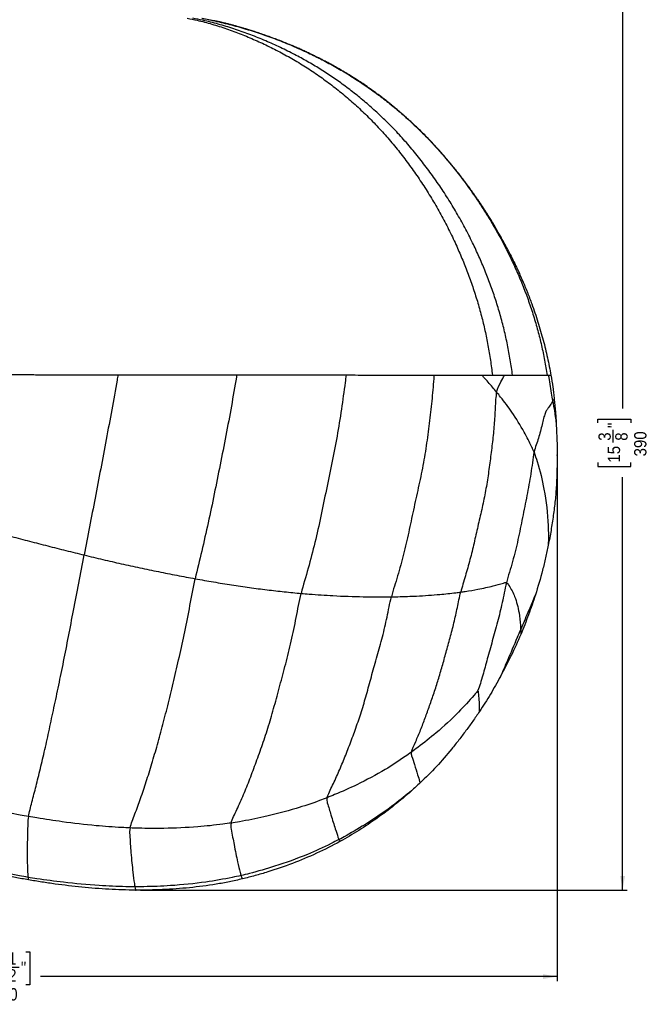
# Model space of a CAD drawing. Extents: x 0 to 841, y 0 to 594.
# Tile 4 of 7: x 290 to 425, y 277 to 488. Entities that reach past the tile are written whole.
import ezdxf

# ---------------------------------------------------------------- set-up
doc = ezdxf.new("R2010")
doc.units = 0
doc.header["$PDSIZE"] = -1
doc.linetypes.add('SLD-SOLIDO', pattern=[0])
doc.layers.get('0').update_dxf_attribs({"linetype": 'CONTINUOUS'})
doc.layers.add('FORMAT', color=7, linetype='SLD-SOLIDO')
doc.styles.add('SLDTEXTSTYLE3', font='GOTHIC.TTF', dxfattribs={"width": 0.913})
doc.dimstyles.new('SLDDIMSTYLE0', dxfattribs={"dimtxt": 2.645833, "dimasz": 3, "dimexe": 0, "dimexo": 0.0625, "dimgap": 0.661458, "dimtad": 0, "dimdec": 1, "dimlfac": 2, "dimrnd": 1e-09, "dimzin": 12, "dimtxsty": 'SLDTEXTSTYLE3', "dimsah": 1, "dimcen": 0.09, "dimazin": 3, "dimtfac": 1, "dimtdec": 1, "dimtofl": 0, "dimtmove": 0, "dimatfit": 3, "dimtolj": 1, "dimtzin": 12})

# ---------------------------------------------------------------- blocks, each defined once
blk = doc.blocks.new('_D')
at = {"layer": 'FORMAT', "color": 7}
for p, q in [((168.17, 403.05), (168.17, 281.54)), ((405.04, 393.56), (405.04, 281.54)), ((282.38, 287.87), (281.58, 287.87)), ((281.58, 287.87), (281.58, 280.74)), ((290.9, 287.87), (291.7, 287.87)), ((291.7, 287.87), (291.7, 280.74)), ((286.68, 284.58), (289.41, 284.58)), ((168.17, 282.54), (279.26, 282.54)), ((405.04, 282.54), (294.02, 282.54)), ((281.58, 280.74), (282.38, 280.74)), ((291.7, 280.74), (290.9, 280.74))]:
    blk.add_line(p, q, dxfattribs=at)
for points in [[(168.17, 282.54), (171.17, 282.04), (171.17, 283.04)], [(405.04, 282.54), (402.04, 283.04), (402.04, 282.04)]]:
    blk.add_solid(points, dxfattribs=at)
at = {"layer": 'FORMAT', "color": 7, "attachment_point": 1, "style": 'SLDTEXTSTYLE3'}
for s, insert, char_height in [('18', (282.38, 285.73), 2.646), ('1', (287.07, 287.72), 2.65), ('"', (289.8, 285.73), 2.65), ('2', (287.07, 284.12), 2.65), ('470', (283.71, 280.05), 2.646)]:
    blk.add_mtext(s, dxfattribs=dict(at, insert=insert, char_height=char_height))
blk = doc.blocks.new('_D_1')
at = {"layer": 'FORMAT', "color": 7}
for p, q in [((329.44, 493.38), (420.11, 493.38)), ((419.11, 493.38), (419.11, 404.63)), ((413.77, 401.51), (413.77, 402.31)), ((413.77, 402.31), (420.91, 402.31)), ((420.91, 402.31), (420.91, 401.51)), ((417.07, 397.29), (417.07, 400.03)), ((413.77, 392.99), (413.77, 392.19)), ((413.77, 392.19), (420.91, 392.19)), ((420.91, 392.19), (420.91, 392.99)), ((419.11, 301.13), (419.11, 389.87)), ((315.49, 301.13), (420.11, 301.13))]:
    blk.add_line(p, q, dxfattribs=at)
for points in [[(419.11, 493.38), (418.61, 490.38), (419.61, 490.38)], [(419.11, 301.13), (419.61, 304.13), (418.61, 304.13)]]:
    blk.add_solid(points, dxfattribs=at)
at = {"layer": 'FORMAT', "color": 7, "attachment_point": 1, "rotation": 90, "style": 'SLDTEXTSTYLE3'}
for s, insert, char_height in [('"', (415.92, 400.42), 2.65), ('390', (421.59, 394.32), 2.646), ('3', (413.92, 397.68), 2.65), ('8', (417.53, 397.68), 2.65), ('15', (415.92, 392.99), 2.646)]:
    blk.add_mtext(s, dxfattribs=dict(at, insert=insert, char_height=char_height))

msp = doc.modelspace()

# ---------------------------------------------------------------- linework, layer by layer
at = {"color": 7, "linetype": 'SLD-SOLIDO'}
msp.add_line((328.749, 488.496), (331.237, 487.987), dxfattribs=at)
for points, knots in [([(325.569, 488.496), (326.273, 488.351), (328.05, 487.986), (330.87, 487.238), (334.023, 486.255), (337.125, 485.092), (340.187, 483.806), (343.205, 482.398), (346.193, 480.859), (349.146, 479.188), (352.05, 477.368), (354.883, 475.415), (357.64, 473.331), (360.315, 471.119), (362.905, 468.784), (365.404, 466.331), (367.806, 463.763), (370.106, 461.086), (372.301, 458.304), (374.399, 455.433), (376.397, 452.475), (378.291, 449.435), (380.076, 446.317), (381.75, 443.124), (383.256, 439.974), (384.607, 436.881), (385.812, 433.854), (386.915, 430.779), (387.912, 427.661), (388.79, 424.52), (389.55, 421.363), (390.192, 418.193), (390.725, 414.999), (390.992, 412.854), (391.126, 411.782)], [0, 0, 0, 0, 0.0210613, 0.0531916, 0.0853189, 0.1174459, 0.1495796, 0.1817144, 0.2138458, 0.2465889, 0.27933, 0.3120764, 0.3448349, 0.3776094, 0.4103937, 0.4431793, 0.4759582, 0.5087228, 0.5414748, 0.57423, 0.6069867, 0.6397408, 0.6724897, 0.7052342, 0.7379827, 0.7673332, 0.7966848, 0.8260329, 0.8553771, 0.884721, 0.9135428, 0.942364, 0.9711825, 1, 1, 1, 1]), ([(395.466, 411.775), (395.312, 412.868), (395.002, 415.054), (394.399, 418.308), (393.68, 421.535), (392.842, 424.73), (391.891, 427.867), (390.834, 430.945), (389.678, 433.961), (388.422, 436.931), (387.01, 439.987), (385.431, 443.117), (383.672, 446.309), (381.799, 449.427), (379.817, 452.468), (377.73, 455.427), (375.54, 458.301), (373.251, 461.088), (370.936, 463.676), (368.61, 466.074), (366.291, 468.291), (363.894, 470.414), (361.424, 472.437), (358.9, 474.347), (356.326, 476.143), (353.707, 477.824), (351.031, 479.399), (348.19, 480.927), (345.185, 482.402), (342.016, 483.809), (338.8, 485.091), (335.543, 486.248), (332.237, 487.234), (329.296, 487.984), (327.449, 488.352), (326.727, 488.496)], [0, 0, 0, 0, 0.0293098, 0.0586207, 0.0879341, 0.1172476, 0.1465593, 0.1753481, 0.2041409, 0.2329373, 0.2617329, 0.2944472, 0.3271577, 0.3598717, 0.3925898, 0.4253097, 0.4580278, 0.4907439, 0.5234739, 0.5528131, 0.5821583, 0.6115031, 0.6408417, 0.6701683, 0.6989593, 0.7277434, 0.7565257, 0.7853112, 0.8176363, 0.8499634, 0.8822893, 0.9146097, 0.9469311, 0.9792536, 1, 1, 1, 1]), ([(328.66, 488.496), (329.453, 488.341), (331.452, 487.95), (334.628, 487.177), (338.182, 486.187), (341.695, 485.055), (345.163, 483.792), (348.58, 482.398), (351.832, 480.926), (354.921, 479.392), (357.841, 477.798), (360.698, 476.092), (363.488, 474.277), (366.19, 472.366), (368.802, 470.367), (371.322, 468.283), (373.762, 466.105), (376.226, 463.734), (378.694, 461.156), (381.154, 458.368), (383.509, 455.491), (385.754, 452.526), (387.889, 449.48), (389.909, 446.357), (391.813, 443.161), (393.538, 440.01), (395.092, 436.915), (396.487, 433.887), (397.775, 430.811), (398.944, 427.688), (399.987, 424.541), (400.905, 421.376), (401.699, 418.197), (402.381, 414.992), (402.738, 412.838), (402.916, 411.76)], [0, 0, 0, 0, 0.02134, 0.0538088, 0.0862797, 0.118754, 0.1512304, 0.1837068, 0.2161809, 0.2454439, 0.2747054, 0.3039688, 0.3332343, 0.3625013, 0.3912466, 0.4199916, 0.4487355, 0.4774776, 0.5101357, 0.542793, 0.5754502, 0.6081086, 0.6407686, 0.6734295, 0.7060903, 0.7387494, 0.7680108, 0.7972722, 0.8265325, 0.8557915, 0.8850504, 0.9137872, 0.9425244, 0.9712619, 1, 1, 1, 1]), ([(394.967, 437.723), (394.934, 437.787), (394.853, 437.947), (394.683, 438.277), (394.463, 438.699), (394.175, 439.247), (393.809, 439.934), (393.354, 440.772), (392.828, 441.721), (392.249, 442.739), (391.647, 443.769), (391.056, 444.756), (390.503, 445.657), (389.989, 446.477), (389.514, 447.22), (389.062, 447.913), (388.636, 448.556), (388.24, 449.146), (387.902, 449.642), (387.634, 450.03), (387.445, 450.302), (387.309, 450.496), (387.198, 450.654), (387.083, 450.818), (386.943, 451.017), (386.715, 451.337), (386.379, 451.805), (385.91, 452.448), (385.363, 453.186), (384.741, 454.009), (384.056, 454.894), (383.307, 455.841), (382.503, 456.831), (381.648, 457.859), (380.55, 459.141), (379.176, 460.688), (377.483, 462.501), (376.012, 463.986), (374.827, 465.132), (374.018, 465.893), (373.271, 466.579), (372.62, 467.165), (372.077, 467.644), (371.647, 468.017), (371.328, 468.292), (371.06, 468.52), (370.781, 468.756), (370.446, 469.037), (370.051, 469.365), (369.531, 469.791), (368.867, 470.325), (368.038, 470.977), (367.091, 471.702), (366.023, 472.495), (364.83, 473.353), (363.614, 474.195), (362.39, 475.011), (361.182, 475.789), (359.951, 476.553), (358.76, 477.265), (357.666, 477.896), (356.68, 478.446), (355.805, 478.921), (355.043, 479.324), (354.395, 479.658), (353.864, 479.928), (353.451, 480.134), (353.166, 480.276), (352.955, 480.38), (352.745, 480.482), (352.456, 480.623), (352.068, 480.809), (351.598, 481.032), (350.987, 481.318), (350.235, 481.662), (349.33, 482.067), (348.334, 482.498), (347.247, 482.955), (346.069, 483.432), (344.804, 483.925), (343.47, 484.422), (342.144, 484.895), (340.897, 485.318), (339.791, 485.679), (338.826, 485.981), (338.04, 486.22), (337.403, 486.407), (336.844, 486.569), (336.25, 486.736), (335.583, 486.92), (334.871, 487.11), (334.255, 487.269), (333.745, 487.398), (333.309, 487.506), (332.798, 487.631), (332.183, 487.776), (331.652, 487.899), (331.325, 487.971), (331.238, 487.99)], [0, 0, 0, 0, 0.0038556, 0.0095426, 0.0158479, 0.0228863, 0.0328751, 0.0442608, 0.0571197, 0.0714723, 0.0858594, 0.099473, 0.112313, 0.1234036, 0.1338446, 0.1436363, 0.1527789, 0.161273, 0.1689078, 0.1741221, 0.1780443, 0.1806744, 0.1825477, 0.1849039, 0.187793, 0.1912151, 0.1988727, 0.208321, 0.2195595, 0.2315569, 0.2450355, 0.2594146, 0.2745313, 0.2903857, 0.3069777, 0.334541, 0.3639257, 0.3951325, 0.4087831, 0.4224711, 0.4345695, 0.44482, 0.4535767, 0.460306, 0.465008, 0.4685436, 0.4728138, 0.4779833, 0.4840524, 0.4910217, 0.5018575, 0.5143345, 0.528453, 0.5442131, 0.5616146, 0.5806573, 0.5967708, 0.6138972, 0.631705, 0.648248, 0.663209, 0.6765882, 0.6883859, 0.6986024, 0.7072377, 0.714292, 0.7197653, 0.7236577, 0.725638, 0.7281377, 0.7319608, 0.7371072, 0.7434606, 0.7504607, 0.7611299, 0.7729037, 0.7857821, 0.7997648, 0.8148519, 0.831043, 0.8480746, 0.8655132, 0.8811417, 0.8949609, 0.9069721, 0.9171771, 0.9243038, 0.930711, 0.9380466, 0.9464284, 0.9554323, 0.9644136, 0.9691442, 0.9741813, 0.9804421, 0.9879864, 0.9968136, 1, 1, 1, 1]), ([(394.96, 437.719), (395.481, 436.674), (396.405, 434.823), (397.615, 432.109), (398.652, 429.611), (399.777, 426.652), (400.94, 423.216), (402.054, 419.364), (402.993, 415.544), (403.477, 413.02), (403.72, 411.757)], [0, 0, 0, 0, 0.1273841, 0.2257138, 0.3240626, 0.4223894, 0.5710276, 0.7196661, 0.8597143, 1, 1, 1, 1]), ([(403.72, 411.757), (403.862, 410.906), (403.992, 410.053), (404.169, 408.771), (404.226, 408.343), (404.333, 407.487), (404.384, 407.058), (404.429, 406.628)], [0, 0, 0, 0, 0.5, 0.5, 0.75, 0.75, 1, 1, 1, 1]), ([(404.429, 406.628), (404.526, 405.701), (404.61, 404.773), (404.722, 403.379), (404.757, 402.914), (404.818, 401.984), (404.845, 401.519), (404.868, 401.053)], [0, 0, 0, 0, 0.5, 0.5, 0.75, 0.75, 1, 1, 1, 1]), ([(404.868, 401.053), (404.978, 398.893), (405.04, 396.733), (405.04, 393.493), (405.026, 392.413), (404.971, 390.252), (404.931, 389.172), (404.809, 387.012), (404.725, 385.934), (404.506, 383.784), (404.372, 382.711), (404.074, 380.569), (403.909, 379.5), (403.546, 377.369), (403.347, 376.306), (403.134, 375.245)], [0, 0, 0, 0, 0.25, 0.25, 0.375, 0.375, 0.5, 0.5, 0.625, 0.625, 0.75, 0.75, 0.875, 0.875, 1, 1, 1, 1]), ([(403.134, 375.245), (402.953, 374.344), (402.76, 373.446), (402.353, 371.653), (402.137, 370.76), (401.446, 368.09), (400.931, 366.325), (400.368, 364.575)], [0, 0, 0, 0, 0.25, 0.25, 0.5, 0.5, 1, 1, 1, 1]), ([(400.368, 364.575), (399.904, 363.134), (399.41, 361.704), (398.624, 359.575), (398.354, 358.869), (397.798, 357.462), (397.513, 356.761), (397.216, 356.064)], [0, 0, 0, 0, 0.5, 0.5, 0.75, 0.75, 1, 1, 1, 1]), ([(397.216, 356.064), (396.561, 354.53), (395.868, 353.013), (394.422, 350.008), (393.67, 348.519), (392.881, 347.05)], [0, 0, 0, 0, 0.5, 0.5, 1, 1, 1, 1]), ([(392.881, 347.05), (392.183, 345.751), (391.454, 344.471), (390.315, 342.578), (389.928, 341.952), (389.135, 340.71), (388.731, 340.094), (388.324, 339.479)], [0, 0, 0, 0, 0.5, 0.5, 0.75, 0.75, 1, 1, 1, 1]), ([(388.324, 339.479), (387.864, 338.785), (387.392, 338.1), (386.431, 336.741), (385.942, 336.068), (384.948, 334.733), (384.444, 334.07), (383.423, 332.755), (382.905, 332.104), (381.326, 330.17), (380.238, 328.908), (377.982, 326.462), (376.814, 325.277), (375.594, 324.143)], [0, 0, 0, 0, 0.125, 0.125, 0.25, 0.25, 0.375, 0.375, 0.5, 0.5, 0.75, 0.75, 1, 1, 1, 1]), ([(373.725, 322.448), (372.547, 321.407), (371.344, 320.396), (368.885, 318.439), (367.63, 317.493), (365.067, 315.675), (363.759, 314.802), (361.099, 313.134), (359.747, 312.336), (358.373, 311.573)], [0, 0, 0, 0, 0.25, 0.25, 0.5, 0.5, 0.75, 0.75, 1, 1, 1, 1]), ([(358.373, 311.573), (356.732, 310.66), (355.057, 309.816), (351.648, 308.244), (349.917, 307.521), (346.408, 306.188), (344.634, 305.579), (341.949, 304.75), (341.05, 304.487), (339.243, 303.99), (338.335, 303.755), (337.422, 303.536)], [0, 0, 0, 0, 0.25, 0.25, 0.5, 0.5, 0.75, 0.75, 0.875, 0.875, 1, 1, 1, 1]), ([(291.431, 303.325), (290.491, 303.489), (289.553, 303.664), (287.68, 304.026), (286.744, 304.215), (283.943, 304.802), (282.081, 305.223), (276.517, 306.572), (272.838, 307.583), (269.185, 308.69)], [0, 0, 0, 0, 0.125, 0.125, 0.25, 0.25, 0.5, 0.5, 1, 1, 1, 1]), ([(314.488, 301.126), (313.521, 301.132), (312.555, 301.153), (310.624, 301.215), (309.659, 301.257), (306.764, 301.415), (304.837, 301.564), (300.99, 301.943), (299.071, 302.171), (296.201, 302.566), (295.246, 302.706), (293.337, 303.003), (292.383, 303.159), (291.431, 303.325)], [0, 0, 0, 0, 0.125, 0.125, 0.25, 0.25, 0.5, 0.5, 0.75, 0.75, 0.875, 0.875, 1, 1, 1, 1]), ([(337.422, 303.536), (336.485, 303.311), (335.544, 303.104), (333.655, 302.723), (332.708, 302.549), (329.855, 302.077), (327.945, 301.828), (324.109, 301.449), (322.187, 301.317), (319.302, 301.192), (318.34, 301.163), (316.415, 301.127), (315.452, 301.119), (314.488, 301.126)], [0, 0, 0, 0, 0.125, 0.125, 0.25, 0.25, 0.5, 0.5, 0.75, 0.75, 0.875, 0.875, 1, 1, 1, 1])]:
    msp.add_open_spline(points, degree=3, knots=knots, dxfattribs=at)
at = {"color": 8, "linetype": 'SLD-SOLIDO'}
for points, knots in [([(287.945, 411.896), (288.266, 411.895), (288.91, 411.895), (289.876, 411.894), (290.843, 411.893), (291.488, 411.892), (291.81, 411.892)], [0.7475752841, 0.7475752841, 0.7475752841, 0.7475752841, 0.7490206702, 0.7504660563, 0.7519114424, 0.7533568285, 0.7533568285, 0.7533568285, 0.7533568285]), ([(291.81, 411.892), (291.845, 411.892), (291.916, 411.892), (292.021, 411.892), (292.126, 411.892), (292.196, 411.892), (292.231, 411.892)], [0.75335682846, 0.75335682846, 0.75335682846, 0.75335682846, 0.75351375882, 0.75367068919, 0.75382761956, 0.75398454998, 0.75398454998, 0.75398454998, 0.75398454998]), ([(292.231, 411.892), (292.457, 411.891), (292.908, 411.891), (293.586, 411.89), (294.263, 411.89), (294.715, 411.889), (294.942, 411.889)], [0.75398455, 0.75398455, 0.75398455, 0.75398455, 0.7550009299, 0.7560173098, 0.7570336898, 0.7580500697, 0.7580500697, 0.7580500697, 0.7580500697]), ([(310.673, 411.874), (310.601, 411.479), (310.149, 408.977), (309.318, 404.346), (308.164, 397.98), (306.956, 391.642), (305.744, 385.367), (304.561, 379.195), (303.788, 375.145), (303.403, 373.139)], [0.48439982, 0.48439982, 0.48439982, 0.48439982, 0.5, 0.58333333, 0.66666667, 0.75, 0.83333333, 0.91666667, 1, 1, 1, 1]), ([(336.187, 411.848), (336.161, 411.692), (335.795, 409.455), (335.054, 405.115), (333.869, 398.817), (332.616, 392.518), (331.368, 386.246), (330.064, 380.05), (328.671, 373.971), (327.693, 370.007), (327.271, 368.038)], [0.4104401, 0.4104401, 0.4104401, 0.4104401, 0.41666667, 0.5, 0.58333333, 0.66666667, 0.75, 0.83333333, 0.91666667, 1, 1, 1, 1]), ([(336.187, 411.848), (337.224, 411.847), (339.289, 411.845), (342.352, 411.841), (345.371, 411.838), (348.348, 411.835), (351.275, 411.832), (355.105, 411.827), (357.882, 411.824), (359.694, 411.822)], [0.819916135, 0.819916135, 0.819916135, 0.819916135, 0.824704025, 0.829491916, 0.834279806, 0.839067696, 0.843855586, 0.848643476, 0.858219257, 0.858219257, 0.858219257, 0.858219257]), ([(359.694, 411.822), (359.624, 411.275), (359.307, 408.83), (358.706, 404.449), (357.779, 398.683), (356.659, 392.929), (355.439, 387.188), (354.288, 381.457), (353.025, 375.805), (351.565, 370.271), (350.475, 366.671), (350.043, 364.889)], [0.30924866, 0.30924866, 0.30924866, 0.30924866, 0.33333333, 0.41666667, 0.5, 0.58333333, 0.66666667, 0.75, 0.83333333, 0.91666667, 1, 1, 1, 1]), ([(378.562, 411.799), (378.558, 411.726), (378.454, 410.073), (378.177, 406.828), (377.646, 402.04), (377.034, 397.211), (376.233, 392.385), (375.225, 387.588), (374.14, 382.807), (373.155, 378.029), (372.083, 373.303), (370.798, 368.67), (369.81, 365.649), (369.427, 364.161)], [0.16281994, 0.16281994, 0.16281994, 0.16281994, 0.16666667, 0.25, 0.33333333, 0.41666667, 0.5, 0.58333333, 0.66666667, 0.75, 0.83333333, 0.91666667, 1, 1, 1, 1]), ([(378.562, 411.799), (379.521, 411.798), (381.388, 411.796), (384.036, 411.792), (386.531, 411.789), (388.093, 411.786), (388.849, 411.785)], [0.895142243, 0.895142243, 0.895142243, 0.895142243, 0.901550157, 0.907958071, 0.914365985, 0.920773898, 0.920773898, 0.920773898, 0.920773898]), ([(388.849, 411.785), (389.289, 411.785), (390.06, 411.784), (390.804, 411.783), (391.126, 411.782)], [0.9207738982, 0.9207738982, 0.9207738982, 0.9207738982, 0.9245000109, 0.9274352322, 0.9274352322, 0.9274352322, 0.9274352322]), ([(392.044, 408.144), (391.751, 408.502), (391.152, 409.22), (390.219, 410.292), (389.445, 411.146), (388.983, 411.643), (388.849, 411.785)], [0, 0, 0, 0, 0.08333333, 0.16666667, 0.25, 0.28344152, 0.28344152, 0.28344152, 0.28344152]), ([(391.124, 411.782), (391.211, 411.782), (391.501, 411.781), (391.987, 411.781), (392.475, 411.78), (392.859, 411.779), (393.139, 411.779), (393.422, 411.779), (393.606, 411.778), (393.703, 411.778)], [0, 0, 0, 0, 0.0962092, 0.322066, 0.5479551, 0.6581958, 0.7739175, 0.8808024, 1, 1, 1, 1]), ([(392.044, 408.144), (392.242, 409.04), (392.885, 410.177), (393.471, 411.31), (393.703, 411.778)], [0, 0, 0, 0, 0.08333333, 0.14236407, 0.14236407, 0.14236407, 0.14236407]), ([(393.703, 411.778), (393.797, 411.778), (393.977, 411.778), (394.231, 411.777), (394.461, 411.777), (394.745, 411.777), (395.08, 411.776), (395.34, 411.776), (395.466, 411.775)], [0, 0, 0, 0, 0.1529148, 0.2933284, 0.4215254, 0.5377774, 0.7754763, 1, 1, 1, 1]), ([(395.466, 411.775), (395.508, 411.775), (396.147, 411.774), (397.307, 411.772), (398.757, 411.77), (400.002, 411.767), (401.063, 411.765), (401.959, 411.763), (402.554, 411.761), (402.838, 411.761), (402.916, 411.76)], [0.941932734, 0.941932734, 0.941932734, 0.941932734, 0.942399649, 0.949120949, 0.955842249, 0.96256355, 0.96928485, 0.97600615, 0.98272745, 0.985537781, 0.985537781, 0.985537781, 0.985537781]), ([(402.916, 411.76), (402.943, 411.76), (402.997, 411.76), (403.074, 411.76), (403.147, 411.76), (403.194, 411.759), (403.217, 411.759)], [0, 0, 0, 0, 0.03405028, 0.06810056, 0.10215084, 0.13620111, 0.13620111, 0.13620111, 0.13620111]), ([(404.104, 406.276), (404.025, 406.783), (403.768, 408.641), (403.455, 410.491), (403.217, 411.759)], [0, 0, 0, 0, 0.08333333, 0.26547562, 0.26547562, 0.26547562, 0.26547562]), ([(403.217, 411.759), (403.289, 411.759), (403.368, 411.759), (403.439, 411.758), (403.449, 411.758)], [0.13620111, 0.13620111, 0.13620111, 0.13620111, 0.24417598, 0.26175587, 0.26175587, 0.26175587, 0.26175587]), ([(403.449, 411.758), (403.499, 411.758), (403.586, 411.758), (403.657, 411.757), (403.687, 411.757)], [0.26175587, 0.26175587, 0.26175587, 0.26175587, 0.35215084, 0.43227796, 0.43227796, 0.43227796, 0.43227796]), ([(400.071, 395.222), (399.917, 395.618), (399.27, 397.05), (397.826, 399.919), (395.619, 403.51), (393.48, 406.366), (392.337, 407.787), (392.044, 408.144)], [0, 0, 0, 0, 0.0833333, 0.3333333, 0.6666667, 0.9166667, 1, 1, 1, 1]), ([(404.429, 406.628), (404.424, 406.622), (404.379, 406.565), (404.277, 406.463), (404.163, 406.365), (404.104, 406.276)], [0.8222435, 0.8222435, 0.8222435, 0.8222435, 0.83333333, 0.91666667, 1, 1, 1, 1]), ([(404.104, 406.276), (404.228, 405.489), (404.518, 403.762), (404.75, 402.052), (404.868, 401.053)], [0, 0, 0, 0, 0.08333333, 0.20168903, 0.20168903, 0.20168903, 0.20168903]), ([(400.071, 395.222), (399.928, 394.553), (399.738, 392.979), (399.29, 389.803), (398.548, 385.942), (397.604, 381.166), (396.669, 376.434), (395.7, 372.536), (394.794, 369.444), (394.315, 367.911), (394.127, 367.174)], [0, 0, 0, 0, 0.0833333, 0.1666667, 0.3333333, 0.5, 0.6666667, 0.8333333, 0.9166667, 1, 1, 1, 1]), ([(400.071, 395.222), (400.317, 394.589), (401.213, 391.907), (402.484, 386.6), (403.16, 380.681), (403.179, 376.658), (403.134, 375.245)], [0, 0, 0, 0, 0.08333333, 0.33333333, 0.66666667, 0.84462709, 0.84462709, 0.84462709, 0.84462709]), ([(384.336, 365.187), (384.659, 365.231), (385.932, 365.407), (388.353, 365.811), (391.074, 366.424), (393.022, 366.965), (393.953, 367.251), (394.127, 367.174)], [0, 0, 0, 0, 0.0833333, 0.3333333, 0.6666667, 0.9166667, 1, 1, 1, 1]), ([(394.127, 367.174), (393.939, 366.439), (393.673, 365.022), (393.091, 362.202), (392.261, 358.754), (391.105, 354.643), (390.01, 350.748), (389.244, 347.862), (388.539, 345.55), (388.192, 344.425), (388.013, 344.006)], [0, 0, 0, 0, 0.0833333, 0.1666667, 0.3333333, 0.5, 0.6666667, 0.8333333, 0.9166667, 1, 1, 1, 1]), ([(394.127, 367.174), (394.356, 367.072), (395.024, 366.076), (396.126, 364.003), (396.865, 361.007), (397.15, 358.615), (397.204, 357.414), (397.21, 357.115)], [0, 0, 0, 0, 0.0833333, 0.3333333, 0.6666667, 0.9166667, 1, 1, 1, 1]), ([(350.043, 364.889), (350.628, 364.837), (352.945, 364.64), (357.468, 364.343), (362.871, 364.153), (366.96, 364.125), (368.938, 364.154), (369.427, 364.161)], [0, 0, 0, 0, 0.0833333, 0.3333333, 0.6666667, 0.9166667, 1, 1, 1, 1]), ([(369.427, 364.161), (369.896, 364.167), (371.752, 364.194), (375.335, 364.319), (379.493, 364.613), (382.533, 364.94), (383.979, 365.138), (384.336, 365.187)], [0, 0, 0, 0, 0.0833333, 0.3333333, 0.6666667, 0.9166667, 1, 1, 1, 1]), ([(397.21, 357.115), (397.398, 357.556), (398.174, 359.305), (399.247, 361.838), (400.066, 363.826), (400.368, 364.575)], [0, 0, 0, 0, 0.08333333, 0.33333333, 0.48927186, 0.48927186, 0.48927186, 0.48927186]), ([(392.881, 347.05), (393.404, 348.192), (394.616, 350.935), (396.05, 354.331), (396.973, 356.559), (397.21, 357.115)], [0.48357474, 0.48357474, 0.48357474, 0.48357474, 0.66666667, 0.91666667, 1, 1, 1, 1]), ([(397.21, 357.115), (397.213, 356.928), (397.219, 356.581), (397.218, 356.234), (397.216, 356.064)], [0, 0, 0, 0, 0.08333333, 0.16216547, 0.16216547, 0.16216547, 0.16216547]), ([(388.013, 344.006), (387.882, 343.832), (386.48, 342.18), (383.564, 338.944), (379.504, 335.205), (375.987, 332.454), (374.191, 331.116), (373.738, 330.785)], [0, 0, 0, 0, 0.0833333, 0.3333333, 0.6666667, 0.9166667, 1, 1, 1, 1]), ([(388.013, 344.006), (388.05, 343.966), (388.121, 343.218), (388.264, 341.827), (388.299, 340.449), (388.319, 339.66), (388.324, 339.479)], [0, 0, 0, 0, 0.08333333, 0.33333333, 0.66666667, 0.76899313, 0.76899313, 0.76899313, 0.76899313]), ([(373.738, 330.785), (373.284, 330.454), (371.443, 329.15), (367.645, 326.662), (362.555, 323.968), (358.313, 322.077), (356.151, 321.196), (355.609, 320.98)], [0, 0, 0, 0, 0.0833333, 0.3333333, 0.6666667, 0.9166667, 1, 1, 1, 1]), ([(373.738, 330.785), (373.626, 330.39), (373.935, 329.54), (374.454, 327.885), (375.03, 326.053), (375.416, 324.821), (375.555, 324.251), (375.594, 324.143)], [0, 0, 0, 0, 0.08333333, 0.33333333, 0.66666667, 0.91666667, 0.98403174, 0.98403174, 0.98403174, 0.98403174]), ([(291.437, 316.938), (290.835, 317.04), (288.426, 317.461), (283.62, 318.367), (277.647, 319.687), (272.9, 320.873), (270.537, 321.505), (269.947, 321.664)], [0, 0, 0, 0, 0.0833333, 0.3333333, 0.6666667, 0.9166667, 1, 1, 1, 1]), ([(373.725, 322.448), (372.55, 321.468), (369.501, 319.043), (364.837, 315.791), (360.747, 313.375), (358.658, 312.244), (358.133, 311.966)], [0.11745436, 0.11745436, 0.11745436, 0.11745436, 0.33333333, 0.66666667, 0.91666667, 1, 1, 1, 1]), ([(355.609, 320.98), (355.066, 320.763), (352.878, 319.919), (348.399, 318.428), (342.641, 316.936), (337.954, 316.008), (335.584, 315.628), (334.99, 315.54)], [0, 0, 0, 0, 0.0833333, 0.3333333, 0.6666667, 0.9166667, 1, 1, 1, 1]), ([(355.609, 320.98), (355.463, 320.496), (355.858, 319.271), (356.525, 316.941), (357.312, 314.428), (357.851, 312.845), (358.055, 312.125), (358.133, 311.966)], [0, 0, 0, 0, 0.0833333, 0.3333333, 0.6666667, 0.9166667, 1, 1, 1, 1]), ([(291.437, 316.938), (291.323, 316.345), (291.251, 314.416), (291.161, 310.925), (291.143, 307.183), (291.241, 304.959), (291.325, 304.066), (291.351, 303.866)], [0, 0, 0, 0, 0.0833333, 0.3333333, 0.6666667, 0.9166667, 1, 1, 1, 1]), ([(313.265, 314.484), (312.657, 314.509), (310.223, 314.623), (305.352, 314.967), (299.285, 315.692), (294.453, 316.439), (292.04, 316.836), (291.437, 316.938)], [0, 0, 0, 0, 0.0833333, 0.3333333, 0.6666667, 0.9166667, 1, 1, 1, 1]), ([(334.99, 315.54), (334.396, 315.451), (332.015, 315.117), (327.216, 314.612), (321.162, 314.35), (316.306, 314.376), (313.874, 314.459), (313.265, 314.484)], [0, 0, 0, 0, 0.0833333, 0.3333333, 0.6666667, 0.9166667, 1, 1, 1, 1]), ([(334.99, 315.54), (334.831, 314.999), (335.146, 313.412), (335.685, 310.453), (336.32, 307.396), (336.824, 305.364), (337.032, 304.464), (337.106, 304.253)], [0, 0, 0, 0, 0.0833333, 0.3333333, 0.6666667, 0.9166667, 1, 1, 1, 1]), ([(313.265, 314.484), (313.121, 313.908), (313.248, 312.07), (313.483, 308.704), (313.816, 305.17), (314.114, 302.98), (314.256, 302.057), (314.303, 301.84)], [0, 0, 0, 0, 0.0833333, 0.3333333, 0.6666667, 0.9166667, 1, 1, 1, 1]), ([(358.133, 311.966), (357.582, 311.675), (355.364, 310.541), (350.821, 308.48), (344.945, 306.358), (340.145, 304.975), (337.716, 304.391), (337.106, 304.253)], [0, 0, 0, 0, 0.0833333, 0.3333333, 0.6666667, 0.9166667, 1, 1, 1, 1]), ([(291.351, 303.866), (290.725, 303.97), (288.225, 304.41), (283.246, 305.397), (277.07, 306.857), (272.179, 308.213), (269.745, 308.931), (269.137, 309.114)], [0, 0, 0, 0, 0.0833333, 0.3333333, 0.6666667, 0.9166667, 1, 1, 1, 1]), ([(314.303, 301.84), (313.662, 301.841), (311.099, 301.874), (305.976, 302.078), (299.594, 302.674), (294.514, 303.364), (291.983, 303.761), (291.351, 303.866)], [0, 0, 0, 0, 0.0833333, 0.3333333, 0.6666667, 0.9166667, 1, 1, 1, 1]), ([(291.351, 303.866), (291.375, 303.674), (291.402, 303.496), (291.431, 303.326), (291.431, 303.325)], [0, 0, 0, 0, 0.083333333, 0.083605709, 0.083605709, 0.083605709, 0.083605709]), ([(337.106, 304.253), (336.484, 304.113), (333.988, 303.577), (328.957, 302.691), (322.598, 302.056), (317.495, 301.861), (314.941, 301.839), (314.303, 301.84)], [0, 0, 0, 0, 0.0833333, 0.3333333, 0.6666667, 0.9166667, 1, 1, 1, 1]), ([(337.106, 304.253), (337.183, 304.038), (337.298, 303.799), (337.405, 303.572), (337.422, 303.536)], [0, 0, 0, 0, 0.083333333, 0.099316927, 0.099316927, 0.099316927, 0.099316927]), ([(314.303, 301.84), (314.349, 301.624), (314.415, 301.384), (314.479, 301.156), (314.488, 301.126)], [0, 0, 0, 0, 0.083333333, 0.096183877, 0.096183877, 0.096183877, 0.096183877])]:
    msp.add_open_spline(points, degree=3, knots=knots, dxfattribs=at)
for points in [[(294.942, 411.889), (296.248, 411.888), (298.864, 411.885), (302.794, 411.881), (306.731, 411.878), (309.359, 411.875), (310.673, 411.874)], [(310.673, 411.874), (311.746, 411.873), (313.894, 411.871), (317.113, 411.867), (320.327, 411.864), (323.532, 411.861), (326.725, 411.858), (329.903, 411.855), (333.06, 411.851), (335.148, 411.849), (336.187, 411.848)], [(359.694, 411.822), (361.441, 411.82), (364.858, 411.816), (369.728, 411.81), (374.318, 411.805), (377.182, 411.801), (378.562, 411.799)], [(403.687, 411.757), (403.698, 411.757), (403.709, 411.757), (403.72, 411.757)], [(392.044, 408.144), (391.828, 407.165), (391.754, 404.745), (391.523, 401.11), (391.154, 397.475), (390.697, 393.832), (390.209, 390.169), (389.613, 386.515), (388.844, 382.892), (387.991, 379.288), (387.192, 375.697), (386.328, 372.143), (385.343, 368.634), (384.623, 366.319), (384.336, 365.187)], [(404.104, 406.276), (404.043, 406.184), (403.919, 405.924), (403.697, 405.53), (403.433, 405.136), (403.131, 404.739), (402.797, 404.294), (402.455, 403.616), (402.131, 402.557), (401.819, 401.179), (401.464, 399.721), (401.04, 398.256), (400.553, 396.796), (400.199, 395.823), (400.071, 395.222)], [(280.014, 379.194), (280.658, 379.021), (281.947, 378.67), (283.884, 378.149), (285.825, 377.633), (287.769, 377.12), (289.714, 376.607), (291.662, 376.097), (293.613, 375.593), (295.567, 375.092), (297.523, 374.595), (299.481, 374.102), (301.441, 373.617), (302.749, 373.297), (303.403, 373.139)], [(291.437, 316.938), (291.62, 317.887), (292.175, 319.985), (293.052, 323.4), (293.991, 327.178), (294.964, 331.285), (295.923, 335.658), (296.906, 340.271), (297.936, 345.131), (298.994, 350.238), (300.037, 355.593), (301.107, 361.2), (302.233, 367.065), (303.012, 371.101), (303.403, 373.139)], [(303.403, 373.139), (304.067, 372.978), (305.396, 372.653), (307.39, 372.177), (309.386, 371.713), (311.382, 371.26), (313.378, 370.816), (315.372, 370.384), (317.365, 369.964), (319.356, 369.555), (321.342, 369.156), (323.324, 368.768), (325.301, 368.396), (326.615, 368.156), (327.271, 368.038)], [(313.265, 314.484), (313.497, 315.406), (314.315, 317.465), (315.535, 320.79), (316.743, 324.397), (317.944, 328.256), (319.148, 332.36), (320.336, 336.707), (321.496, 341.295), (322.653, 346.147), (323.857, 351.253), (325.04, 356.614), (326.153, 362.227), (326.854, 366.092), (327.271, 368.038)], [(327.271, 368.038), (327.928, 367.92), (329.239, 367.683), (331.198, 367.343), (333.147, 367.021), (335.086, 366.715), (337.013, 366.424), (338.924, 366.151), (340.821, 365.898), (342.702, 365.661), (344.566, 365.44), (346.411, 365.237), (348.239, 365.053), (349.444, 364.942), (350.043, 364.889)], [(334.99, 315.54), (335.244, 316.405), (336.235, 318.417), (337.661, 321.627), (339.024, 325.025), (340.365, 328.609), (341.739, 332.409), (343.056, 336.419), (344.271, 340.617), (345.448, 345.037), (346.725, 349.705), (347.939, 354.595), (348.997, 359.665), (349.619, 363.136), (350.043, 364.889)], [(355.609, 320.98), (355.842, 321.754), (356.806, 323.656), (358.172, 326.635), (359.453, 329.739), (360.699, 332.969), (361.966, 336.367), (363.152, 339.917), (364.208, 343.597), (365.232, 347.422), (366.402, 351.417), (367.541, 355.539), (368.507, 359.785), (369.048, 362.687), (369.427, 364.161)], [(373.738, 330.785), (373.917, 331.417), (374.661, 333.047), (375.714, 335.546), (376.688, 338.111), (377.628, 340.755), (378.595, 343.511), (379.521, 346.337), (380.358, 349.217), (381.163, 352.195), (382.052, 355.331), (382.894, 358.561), (383.623, 361.842), (384.05, 364.056), (384.336, 365.187)], [(358.133, 311.966), (358.202, 311.823), (358.289, 311.695), (358.373, 311.573)]]:
    msp.add_open_spline(points, degree=3, dxfattribs=at)
at = {"color": 7, "linetype": 'SLD-SOLIDO'}
msp.add_open_spline([(375.594, 324.143), (374.978, 323.57), (374.355, 323.005), (373.725, 322.448)], degree=3, dxfattribs=at)
at = {"layer": 'FORMAT', "color": 7}
for p in [(405.04, 394.564), (314.488, 301.126)]:
    msp.add_point(p, dxfattribs=at)

# ---------------------------------------------------------------- dimensions: what is measured, and where the dimension line sits
dim = msp.add_linear_dim(base=(419.105, 493.376), p1=(314.488, 301.126), p2=(328.442, 493.376), angle=90, dimstyle='SLDDIMSTYLE0', dxfattribs=at)
dim.commit()
dim.dimension.update_dxf_attribs({"geometry": '_D_1', "text_midpoint": (419.105, 397.251), "dimtype": 160})
dim = msp.add_linear_dim(base=(405.04, 282.542), p1=(168.169, 404.05), p2=(405.04, 394.564), dimstyle='SLDDIMSTYLE0', dxfattribs=at)
dim.commit()
dim.dimension.update_dxf_attribs({"geometry": '_D', "text_midpoint": (286.638, 282.542), "dimtype": 160})

doc.saveas('drawing.dxf')
